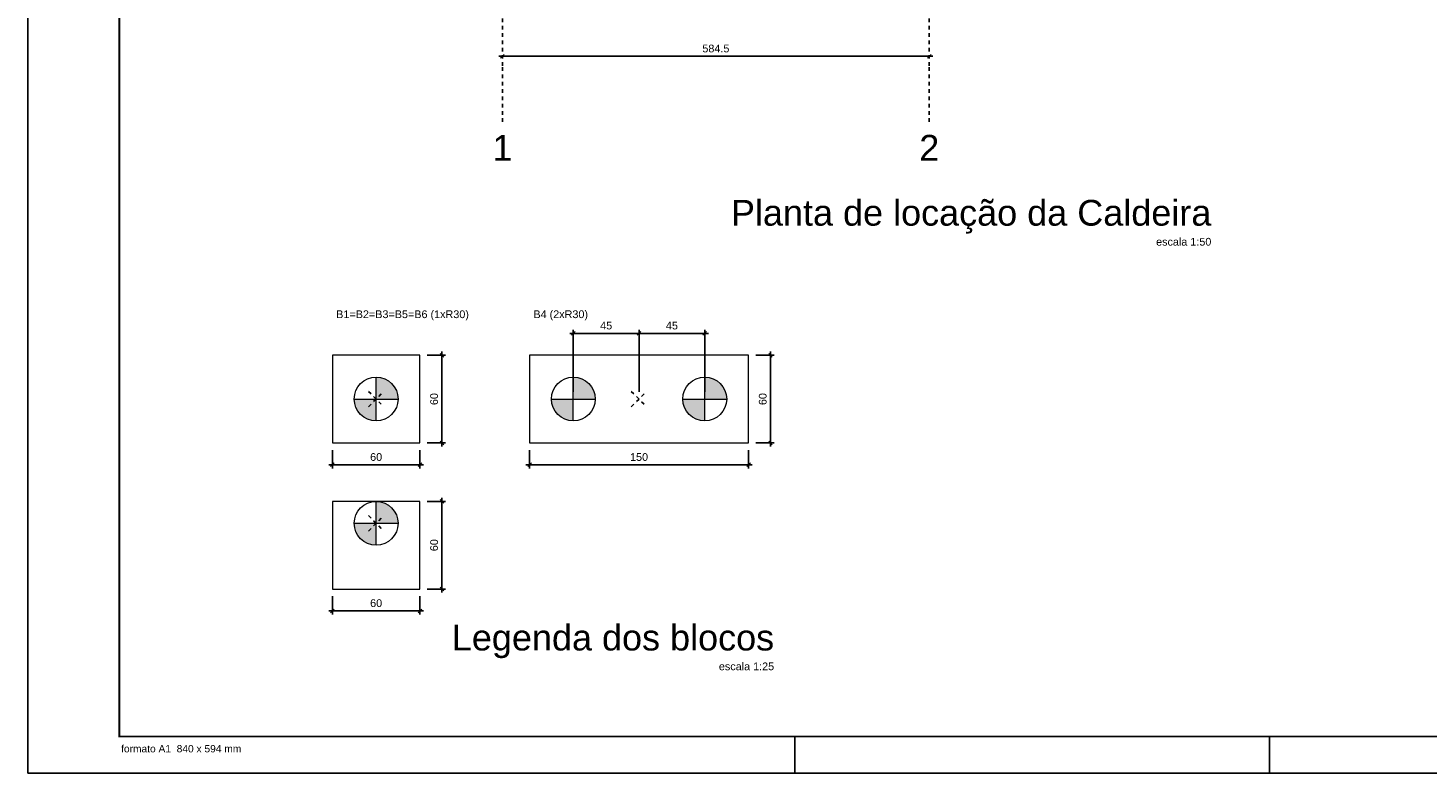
# Model space of a CAD drawing. Extents: x 1874 to 2462, y -2142 to -2023.
# Tile 1 of 74: x 1874 to 1912, y -2142 to -2122. Entities that reach past the tile are written whole.
import ezdxf

# ---------------------------------------------------------------- set-up
doc = ezdxf.new("R2010")
doc.units = 0
doc.header["$LTSCALE"] = 0.1
doc.header["$MEASUREMENT"] = 0
doc.header["$PDMODE"] = 3
doc.header["$PDSIZE"] = 0.1
doc.linetypes.add('DASHED2', pattern=[0.375, 0.25, -0.125])
doc.layers.get('0').update_dxf_attribs({"linetype": 'CONTINUOUS', "lineweight": 25})
doc.layers.get('DEFPOINTS').update_dxf_attribs({"linetype": 'CONTINUOUS', "lineweight": 25})
for name, color, linetype, lineweight in [('LC-Cotas', 7, 'CONTINUOUS', 5), ('LC-EIXOS', 2, 'DASHED2', 25), ('LC-Estacas dos blocos', 1, 'CONTINUOUS', 20), ('LC-Seção das fundações', 7, 'CONTINUOUS', 5), ('LC-TEXTOS', 7, 'CONTINUOUS', 25)]:
    doc.layers.add(name, color=color, linetype=linetype, lineweight=lineweight)
for name, color, linetype in [('RVS-GER', 1, 'CONTINUOUS'), ('XX-CARIMBO', 9, 'CONTINUOUS'), ('XX-FOLHA', 253, 'CONTINUOUS')]:
    doc.layers.add(name, color=color, linetype=linetype)
doc.styles.add('ARIAL', font='arial.ttf')
doc.styles.add('Texto Carimbo', font='arial.ttf')
doc.dimstyles.new('UM_25.000000', dxfattribs={"dimtxt": 0.18, "dimasz": 0.1, "dimexe": 0.1, "dimexo": 0.2, "dimgap": 0, "dimtad": 1, "dimtih": 1, "dimtoh": 1, "dimdec": 0, "dimlfac": 25, "dimzin": 0, "dimdsep": 46, "dimtxsty": 'Standard', "dimblk": 'CLOSED', "dimblk1": 'CLOSED', "dimblk2": 'CLOSED', "dimcen": 0.09, "dimdle": 0.1, "dimadec": 0, "dimazin": 2, "dimtfac": 1, "dimtdec": 4, "dimtofl": 0, "dimtmove": 0, "dimatfit": 3, "dimldrblk": 'CLOSED', "dimfxl": 1, "dimtolj": 1, "dimarcsym": 0})
doc.dimstyles.new('UM_50.000000', dxfattribs={"dimtxt": 0.18, "dimasz": 0.1, "dimexe": 0.1, "dimexo": 0.2, "dimgap": 0, "dimtad": 1, "dimtih": 1, "dimtoh": 1, "dimdec": 1, "dimlfac": 50, "dimzin": 0, "dimdsep": 46, "dimtxsty": 'Standard', "dimblk": 'CLOSED', "dimblk1": 'CLOSED', "dimblk2": 'CLOSED', "dimcen": 0.09, "dimdle": 0.1, "dimadec": 1, "dimazin": 2, "dimtfac": 1, "dimtdec": 4, "dimtofl": 0, "dimtmove": 0, "dimatfit": 3, "dimldrblk": 'CLOSED', "dimfxl": 1, "dimtolj": 1, "dimarcsym": 0})

# ---------------------------------------------------------------- blocks, each defined once
blk = doc.blocks.new('_OBLIQUE')
at = {"color": 0, "linetype": 'ByBlock', "lineweight": -2}
blk.add_line((-0.5, -0.5), (0.5, 0.5), dxfattribs=at)
blk = doc.blocks.new('*D3733')
at = {"layer": 'DEFPOINTS', "color": 0, "transparency": 16777216}
for p in [(1886.659, -2122.415), (1898.349, -2122.415), (1898.349, -2122.415)]:
    blk.add_point(p, dxfattribs=at)
at = {"layer": 'LC-Cotas', "color": 0, "lineweight": -2, "transparency": 16777216}
blk.add_line((1886.559, -2122.415), (1898.449, -2122.415), dxfattribs=at)
at = {"layer": 'LC-Cotas', "color": 0, "lineweight": -2, "transparency": 16777216, "xscale": 0.1, "yscale": 0.1, "zscale": 0.1, "rotation": 180}
blk.add_blockref('_OBLIQUE', (1886.659, -2122.415), dxfattribs=at)
at = {"layer": 'LC-Cotas', "color": 0, "lineweight": -2, "transparency": 16777216, "xscale": 0.1, "yscale": 0.1, "zscale": 0.1}
blk.add_blockref('_OBLIQUE', (1898.349, -2122.415), dxfattribs=at)
at = {"layer": 'LC-Cotas', "transparency": 16777216, "insert": (1892.504, -2122.204), "char_height": 0.2118, "attachment_point": 5, "rotation": 0.0057, "style": 'ARIAL'}
blk.add_mtext('\\A1;584.5', dxfattribs=at)
blk = doc.blocks.new('*D3734')
at = {"layer": 'DEFPOINTS', "color": 0, "transparency": 16777216}
for p in [(1882, -2133.004), (1884.4, -2133.004), (1884.4, -2133.604)]:
    blk.add_point(p, dxfattribs=at)
at = {"layer": 'LC-Cotas', "color": 0, "lineweight": -2, "transparency": 16777216}
for p, q in [((1882, -2133.204), (1882, -2133.704)), ((1884.4, -2133.204), (1884.4, -2133.704)), ((1881.9, -2133.604), (1884.5, -2133.604))]:
    blk.add_line(p, q, dxfattribs=at)
at = {"layer": 'LC-Cotas', "color": 0, "lineweight": -2, "transparency": 16777216, "xscale": 0.1, "yscale": 0.1, "zscale": 0.1, "rotation": 180}
blk.add_blockref('_OBLIQUE', (1882, -2133.604), dxfattribs=at)
at = {"layer": 'LC-Cotas', "color": 0, "lineweight": -2, "transparency": 16777216, "xscale": 0.1, "yscale": 0.1, "zscale": 0.1}
blk.add_blockref('_OBLIQUE', (1884.4, -2133.604), dxfattribs=at)
at = {"layer": 'LC-Cotas', "transparency": 16777216, "insert": (1883.2, -2133.392), "char_height": 0.2118, "attachment_point": 5, "rotation": 0.0057, "style": 'ARIAL'}
blk.add_mtext('\\A1;60', dxfattribs=at)
blk = doc.blocks.new('*D3735')
at = {"layer": 'DEFPOINTS', "color": 0, "transparency": 16777216}
for p in [(1884.4, -2130.604), (1885, -2130.604), (1884.4, -2133.004)]:
    blk.add_point(p, dxfattribs=at)
at = {"layer": 'LC-Cotas', "color": 0, "lineweight": -2, "transparency": 16777216}
for p, q in [((1884.6, -2130.604), (1885.1, -2130.604)), ((1885, -2133.104), (1885, -2130.504)), ((1884.6, -2133.004), (1885.1, -2133.004))]:
    blk.add_line(p, q, dxfattribs=at)
at = {"layer": 'LC-Cotas', "color": 0, "lineweight": -2, "transparency": 16777216, "xscale": 0.1, "yscale": 0.1, "zscale": 0.1}
for p, rotation in [((1885, -2130.604), 90), ((1885, -2133.004), 270)]:
    blk.add_blockref('_OBLIQUE', p, dxfattribs=dict(at, rotation=rotation))
at = {"layer": 'LC-Cotas', "transparency": 16777216, "insert": (1884.788, -2131.804), "char_height": 0.2118, "attachment_point": 5, "rotation": 90, "style": 'ARIAL'}
blk.add_mtext('\\A1;60', dxfattribs=at)
blk = doc.blocks.new('*D3736')
at = {"layer": 'DEFPOINTS', "color": 0, "transparency": 16777216}
for p in [(1890.4, -2130.004), (1888.6, -2131.804), (1890.4, -2131.804)]:
    blk.add_point(p, dxfattribs=at)
at = {"layer": 'LC-Cotas', "color": 0, "lineweight": -2, "transparency": 16777216}
for p, q in [((1888.6, -2131.604), (1888.6, -2129.904)), ((1890.4, -2131.604), (1890.4, -2129.904)), ((1888.5, -2130.004), (1890.5, -2130.004))]:
    blk.add_line(p, q, dxfattribs=at)
at = {"layer": 'LC-Cotas', "color": 0, "lineweight": -2, "transparency": 16777216, "xscale": 0.1, "yscale": 0.1, "zscale": 0.1, "rotation": 180}
blk.add_blockref('_OBLIQUE', (1888.6, -2130.004), dxfattribs=at)
at = {"layer": 'LC-Cotas', "color": 0, "lineweight": -2, "transparency": 16777216, "xscale": 0.1, "yscale": 0.1, "zscale": 0.1}
blk.add_blockref('_OBLIQUE', (1890.4, -2130.004), dxfattribs=at)
at = {"layer": 'LC-Cotas', "transparency": 16777216, "insert": (1889.5, -2129.792), "char_height": 0.2118, "attachment_point": 5, "style": 'ARIAL'}
blk.add_mtext('\\A1;45', dxfattribs=at)
blk = doc.blocks.new('*D3737')
at = {"layer": 'DEFPOINTS', "color": 0, "transparency": 16777216}
for p in [(1890.4, -2130.004), (1890.4, -2131.804), (1892.2, -2131.804)]:
    blk.add_point(p, dxfattribs=at)
at = {"layer": 'LC-Cotas', "color": 0, "lineweight": -2, "transparency": 16777216}
for p, q in [((1890.4, -2131.604), (1890.4, -2129.904)), ((1892.2, -2131.604), (1892.2, -2129.904)), ((1892.3, -2130.004), (1890.3, -2130.004))]:
    blk.add_line(p, q, dxfattribs=at)
at = {"layer": 'LC-Cotas', "color": 0, "lineweight": -2, "transparency": 16777216, "xscale": 0.1, "yscale": 0.1, "zscale": 0.1, "rotation": 180}
blk.add_blockref('_OBLIQUE', (1890.4, -2130.004), dxfattribs=at)
at = {"layer": 'LC-Cotas', "color": 0, "lineweight": -2, "transparency": 16777216, "xscale": 0.1, "yscale": 0.1, "zscale": 0.1}
blk.add_blockref('_OBLIQUE', (1892.2, -2130.004), dxfattribs=at)
at = {"layer": 'LC-Cotas', "transparency": 16777216, "insert": (1891.3, -2129.792), "char_height": 0.2118, "attachment_point": 5, "rotation": 0.0057, "style": 'ARIAL'}
blk.add_mtext('\\A1;45', dxfattribs=at)
blk = doc.blocks.new('*D3738')
at = {"layer": 'DEFPOINTS', "color": 0, "transparency": 16777216}
for p in [(1887.4, -2133.004), (1893.4, -2133.004), (1893.4, -2133.604)]:
    blk.add_point(p, dxfattribs=at)
at = {"layer": 'LC-Cotas', "color": 0, "lineweight": -2, "transparency": 16777216}
for p, q in [((1887.4, -2133.204), (1887.4, -2133.704)), ((1893.4, -2133.204), (1893.4, -2133.704)), ((1887.3, -2133.604), (1893.5, -2133.604))]:
    blk.add_line(p, q, dxfattribs=at)
at = {"layer": 'LC-Cotas', "color": 0, "lineweight": -2, "transparency": 16777216, "xscale": 0.1, "yscale": 0.1, "zscale": 0.1, "rotation": 180}
blk.add_blockref('_OBLIQUE', (1887.4, -2133.604), dxfattribs=at)
at = {"layer": 'LC-Cotas', "color": 0, "lineweight": -2, "transparency": 16777216, "xscale": 0.1, "yscale": 0.1, "zscale": 0.1}
blk.add_blockref('_OBLIQUE', (1893.4, -2133.604), dxfattribs=at)
at = {"layer": 'LC-Cotas', "transparency": 16777216, "insert": (1890.4, -2133.392), "char_height": 0.2118, "attachment_point": 5, "style": 'ARIAL'}
blk.add_mtext('\\A1;150', dxfattribs=at)
blk = doc.blocks.new('*D3739')
at = {"layer": 'DEFPOINTS', "color": 0, "transparency": 16777216}
for p in [(1893.4, -2130.604), (1894, -2130.604), (1893.4, -2133.004)]:
    blk.add_point(p, dxfattribs=at)
at = {"layer": 'LC-Cotas', "color": 0, "lineweight": -2, "transparency": 16777216}
for p, q in [((1893.6, -2130.604), (1894.1, -2130.604)), ((1894, -2133.104), (1894, -2130.504)), ((1893.6, -2133.004), (1894.1, -2133.004))]:
    blk.add_line(p, q, dxfattribs=at)
at = {"layer": 'LC-Cotas', "color": 0, "lineweight": -2, "transparency": 16777216, "xscale": 0.1, "yscale": 0.1, "zscale": 0.1}
for p, rotation in [((1894, -2130.604), 90), ((1894, -2133.004), 270)]:
    blk.add_blockref('_OBLIQUE', p, dxfattribs=dict(at, rotation=rotation))
at = {"layer": 'LC-Cotas', "transparency": 16777216, "insert": (1893.788, -2131.804), "char_height": 0.2118, "attachment_point": 5, "rotation": 90, "style": 'ARIAL'}
blk.add_mtext('\\A1;60', dxfattribs=at)
blk = doc.blocks.new('Aprovacao A-1_SC')
at = {"layer": 'XX-CARIMBO', "ltscale": 0.5}
for p, q in [((0, 594), (0, 0)), ((0, 0), (840, 0))]:
    blk.add_line(p, q, dxfattribs=at)
at = {"layer": 'XX-FOLHA', "ltscale": 0.5}
for p, q in [((210, 10), (210, 0)), ((210, 10), (210, 0)), ((340, 10), (340, 0))]:
    blk.add_line(p, q, dxfattribs=at)
at = {"layer": 'XX-FOLHA', "ltscale": 0.5, "const_width": 0.5}
blk.add_lwpolyline([(25, 584), (25, 10), (830, 10), (830, 584), (25, 584)], dxfattribs=at)
at = {"layer": 'RVS-GER', "style": 'Texto Carimbo'}
blk.add_text('formato A1  840 x 594 mm', height=2, dxfattribs=at).set_placement((25.5, 5.65))
blk = doc.blocks.new('*D4399')
at = {"layer": 'DEFPOINTS', "color": 0, "transparency": 16777216}
for p in [(1882, -2137.006), (1884.4, -2137.006), (1884.4, -2137.606)]:
    blk.add_point(p, dxfattribs=at)
at = {"layer": 'LC-Cotas', "color": 0, "lineweight": -2, "transparency": 16777216}
for p, q in [((1882, -2137.206), (1882, -2137.706)), ((1884.4, -2137.206), (1884.4, -2137.706)), ((1881.9, -2137.606), (1884.5, -2137.606))]:
    blk.add_line(p, q, dxfattribs=at)
at = {"layer": 'LC-Cotas', "color": 0, "lineweight": -2, "transparency": 16777216, "xscale": 0.1, "yscale": 0.1, "zscale": 0.1, "rotation": 180}
blk.add_blockref('_OBLIQUE', (1882, -2137.606), dxfattribs=at)
at = {"layer": 'LC-Cotas', "color": 0, "lineweight": -2, "transparency": 16777216, "xscale": 0.1, "yscale": 0.1, "zscale": 0.1}
blk.add_blockref('_OBLIQUE', (1884.4, -2137.606), dxfattribs=at)
at = {"layer": 'LC-Cotas', "transparency": 16777216, "insert": (1883.2, -2137.394), "char_height": 0.2118, "attachment_point": 5, "rotation": 0.0057, "style": 'ARIAL'}
blk.add_mtext('\\A1;60', dxfattribs=at)
blk = doc.blocks.new('*D4400')
at = {"layer": 'DEFPOINTS', "color": 0, "transparency": 16777216}
for p in [(1884.4, -2134.606), (1885, -2134.606), (1884.4, -2137.006)]:
    blk.add_point(p, dxfattribs=at)
at = {"layer": 'LC-Cotas', "color": 0, "lineweight": -2, "transparency": 16777216}
for p, q in [((1885, -2137.106), (1885, -2134.506)), ((1884.6, -2134.606), (1885.1, -2134.606)), ((1884.6, -2137.006), (1885.1, -2137.006))]:
    blk.add_line(p, q, dxfattribs=at)
at = {"layer": 'LC-Cotas', "color": 0, "lineweight": -2, "transparency": 16777216, "xscale": 0.1, "yscale": 0.1, "zscale": 0.1}
for p, rotation in [((1885, -2134.606), 90), ((1885, -2137.006), 270)]:
    blk.add_blockref('_OBLIQUE', p, dxfattribs=dict(at, rotation=rotation))
at = {"layer": 'LC-Cotas', "transparency": 16777216, "insert": (1884.788, -2135.806), "char_height": 0.2118, "attachment_point": 5, "rotation": 90, "style": 'ARIAL'}
blk.add_mtext('\\A1;60', dxfattribs=at)

msp = doc.modelspace()

# ---------------------------------------------------------------- hatches: boundary and pattern name
at = {"layer": 'LC-Estacas dos blocos', "linetype": 'Continuous'}
for points in [[(1883.2, -2131.8041), (1883.8, -2131.8041), (1883.7926, -2131.7102), (1883.7706, -2131.6187), (1883.7346, -2131.5317), (1883.6854, -2131.4514), (1883.6243, -2131.3798), (1883.5527, -2131.3187), (1883.4724, -2131.2695), (1883.3854, -2131.2335), (1883.2939, -2131.2115), (1883.2, -2131.2041), (1883.2, -2131.8041)], [(1888.6, -2131.8041), (1889.2, -2131.8041), (1889.1926, -2131.7102), (1889.1706, -2131.6187), (1889.1346, -2131.5317), (1889.0854, -2131.4514), (1889.0243, -2131.3798), (1888.9527, -2131.3187), (1888.8724, -2131.2695), (1888.7854, -2131.2335), (1888.6939, -2131.2115), (1888.6, -2131.2041), (1888.6, -2131.8041)], [(1892.2, -2131.8041), (1892.8, -2131.8041), (1892.7926, -2131.7102), (1892.7706, -2131.6187), (1892.7346, -2131.5317), (1892.6854, -2131.4514), (1892.6243, -2131.3798), (1892.5527, -2131.3187), (1892.4724, -2131.2695), (1892.3854, -2131.2335), (1892.2939, -2131.2115), (1892.2, -2131.2041), (1892.2, -2131.8041)], [(1883.2, -2131.8041), (1882.6, -2131.8041), (1882.6074, -2131.898), (1882.6294, -2131.9895), (1882.6654, -2132.0765), (1882.7146, -2132.1568), (1882.7757, -2132.2284), (1882.8473, -2132.2895), (1882.9276, -2132.3387), (1883.0146, -2132.3747), (1883.1061, -2132.3967), (1883.2, -2132.4041), (1883.2, -2131.8041)], [(1888.6, -2131.8041), (1888, -2131.8041), (1888.0074, -2131.898), (1888.0294, -2131.9895), (1888.0654, -2132.0765), (1888.1146, -2132.1568), (1888.1757, -2132.2284), (1888.2473, -2132.2895), (1888.3276, -2132.3387), (1888.4146, -2132.3747), (1888.5061, -2132.3967), (1888.6, -2132.4041), (1888.6, -2131.8041)], [(1892.2, -2131.8041), (1891.6, -2131.8041), (1891.6074, -2131.898), (1891.6294, -2131.9895), (1891.6654, -2132.0765), (1891.7146, -2132.1568), (1891.7757, -2132.2284), (1891.8473, -2132.2895), (1891.9276, -2132.3387), (1892.0146, -2132.3747), (1892.1061, -2132.3967), (1892.2, -2132.4041), (1892.2, -2131.8041)], [(1883.2, -2135.2058), (1883.8, -2135.2058), (1883.7926, -2135.112), (1883.7706, -2135.0204), (1883.7346, -2134.9334), (1883.6854, -2134.8531), (1883.6243, -2134.7816), (1883.5527, -2134.7204), (1883.4724, -2134.6712), (1883.3854, -2134.6352), (1883.2939, -2134.6132), (1883.2, -2134.6058), (1883.2, -2135.2058)], [(1883.2, -2135.2058), (1882.6, -2135.2058), (1882.6074, -2135.2997), (1882.6294, -2135.3912), (1882.6654, -2135.4782), (1882.7146, -2135.5585), (1882.7757, -2135.6301), (1882.8473, -2135.6912), (1882.9276, -2135.7404), (1883.0146, -2135.7765), (1883.1061, -2135.7984), (1883.2, -2135.8058), (1883.2, -2135.2058)]]:
    msp.add_hatch(color=256, dxfattribs=at).paths.add_polyline_path(points)

# ---------------------------------------------------------------- linework, layer by layer
at = {"layer": 'LC-EIXOS'}
for p, q in [((1886.659, -2102.181), (1886.659, -2122.7153)), ((1898.3494, -2102.181), (1898.3494, -2122.7153)), ((1886.659, -2124.2153), (1886.659, -2122.7153)), ((1898.3494, -2124.2153), (1898.3494, -2122.7153)), ((1882.9882, -2132.0159), (1883.4118, -2131.5923)), ((1882.9882, -2131.5923), (1883.4118, -2132.0159)), ((1890.1882, -2132.0159), (1890.6118, -2131.5923)), ((1890.1882, -2131.5923), (1890.6118, -2132.0159)), ((1882.9882, -2135.4176), (1883.4118, -2134.994)), ((1882.9882, -2134.994), (1883.4118, -2135.4176))]:
    msp.add_line(p, q, dxfattribs=at)
at = {"layer": 'LC-Estacas dos blocos'}
for p, q in [((1883.2, -2132.4041), (1883.2, -2131.2041)), ((1888.6, -2132.4041), (1888.6, -2131.2041)), ((1892.2, -2132.4041), (1892.2, -2131.2041)), ((1882.6, -2131.8041), (1883.8, -2131.8041)), ((1888, -2131.8041), (1889.2, -2131.8041)), ((1891.6, -2131.8041), (1892.8, -2131.8041)), ((1883.2, -2135.8058), (1883.2, -2134.6058)), ((1882.6, -2135.2058), (1883.8, -2135.2058))]:
    msp.add_line(p, q, dxfattribs=at)
for centre in [(1883.2, -2131.8041), (1888.6, -2131.8041), (1892.2, -2131.8041), (1883.2, -2135.2058)]:
    msp.add_circle(centre, 0.6, dxfattribs=at)
at = {"layer": 'LC-Seção das fundações'}
for points in [[(1882, -2130.6041), (1882, -2133.0041), (1884.4, -2133.0041), (1884.4, -2130.6041), (1882, -2130.6041)], [(1887.4, -2130.6041), (1887.4, -2133.0041), (1893.4, -2133.0041), (1893.4, -2130.6041), (1887.4, -2130.6041)], [(1882, -2134.6058), (1882, -2137.0058), (1884.4, -2137.0058), (1884.4, -2134.6058), (1882, -2134.6058)]]:
    msp.add_lwpolyline(points, close=True, dxfattribs=at)

# ---------------------------------------------------------------- block references
at = {"xscale": 0.1, "yscale": 0.1, "zscale": 0.1}
msp.add_blockref('Aprovacao A-1_SC', (1873.665, -2142.045), dxfattribs=at)

# ---------------------------------------------------------------- texts
at = {"layer": 'LC-TEXTOS', "line_spacing_factor": 0.798, "style": 'ARIAL'}
for s, insert, char_height, width, attachment_point in [('1', (1886.659, -2125.2743), 0.706, 0.8472, 8), ('2', (1898.349, -2125.2743), 0.706, 0.8472, 8), ('Planta de locação da Caldeira', (1906.074, -2127.2723), 0.706, 14.4024, 9), ('escala 1:50', (1906.074, -2127.6044), 0.2118, 2.79576, 9), ('B1=B2=B3=B5=B6 (1xR30)', (1882.106, -2129.6503), 0.2118, 5.59152, 7), ('B4 (2xR30)', (1887.506, -2129.6503), 0.2118, 2.5416, 7), ('Legenda dos blocos', (1894.1, -2138.9023), 0.706, 15.2496, 9), ('escala 1:25', (1894.1, -2139.2334), 0.2118, 2.79576, 9)]:
    msp.add_mtext(s, dxfattribs=dict(at, insert=insert, char_height=char_height, width=width, attachment_point=attachment_point))

# ---------------------------------------------------------------- dimensions: what is measured, and where the dimension line sits
at = {"layer": 'LC-Cotas'}
for base, p1, p2, dimstyle, override, picture, middle in [((1898.3494, -2122.4153), (1886.659, -2122.4153), (1898.3494, -2122.4153), 'UM_50.000000', {"dimtxt": 0.2118, "dimasz": 0.1, "dimexe": 0.1, "dimexo": 0.2, "dimtad": 1, "dimtih": 0, "dimtoh": 0, "dimdec": 1, "dimlfac": 50, "dimzin": 8, "dimtxsty": 'ARIAL', "dimblk": 'OBLIQUE', "dimblk1": 'OBLIQUE', "dimblk2": 'OBLIQUE', "dimsah": 1, "dimdle": 0.1, "dimse1": 1, "dimse2": 1, "dimclrt": 256, "dimadec": 1, "dimazin": 3, "dimtmove": 2, "dimldrblk": 'OBLIQUE'}, '*D3733', (1892.5042, -2122.2035)), ((1890.4, -2130.0041), (1892.2, -2131.8041), (1890.4, -2131.8041), 'UM_25.000000', {"dimtxt": 0.2118, "dimasz": 0.1, "dimexe": 0.1, "dimexo": 0.2, "dimtad": 1, "dimtih": 0, "dimtoh": 0, "dimdec": 1, "dimlfac": 25, "dimzin": 8, "dimtxsty": 'ARIAL', "dimblk": 'OBLIQUE', "dimblk1": 'OBLIQUE', "dimblk2": 'OBLIQUE', "dimsah": 1, "dimdle": 0.1, "dimse1": 0, "dimse2": 0, "dimclrt": 256, "dimadec": 1, "dimazin": 3, "dimtmove": 2, "dimldrblk": 'OBLIQUE'}, '*D3737', (1891.3, -2129.7923)), ((1884.4, -2133.6041), (1882, -2133.0041), (1884.4, -2133.0041), 'UM_25.000000', {"dimtxt": 0.2118, "dimasz": 0.1, "dimexe": 0.1, "dimexo": 0.2, "dimtad": 1, "dimtih": 0, "dimtoh": 0, "dimdec": 1, "dimlfac": 25, "dimzin": 8, "dimtxsty": 'ARIAL', "dimblk": 'OBLIQUE', "dimblk1": 'OBLIQUE', "dimblk2": 'OBLIQUE', "dimsah": 1, "dimdle": 0.1, "dimse1": 0, "dimse2": 0, "dimclrt": 256, "dimadec": 1, "dimazin": 3, "dimtmove": 2, "dimldrblk": 'OBLIQUE'}, '*D3734', (1883.2, -2133.3923)), ((1884.4, -2137.6058), (1882, -2137.0058), (1884.4, -2137.0058), 'UM_25.000000', {"dimtxt": 0.2118, "dimasz": 0.1, "dimexe": 0.1, "dimexo": 0.2, "dimtad": 1, "dimtih": 0, "dimtoh": 0, "dimdec": 1, "dimlfac": 25, "dimzin": 8, "dimtxsty": 'ARIAL', "dimblk": 'OBLIQUE', "dimblk1": 'OBLIQUE', "dimblk2": 'OBLIQUE', "dimsah": 1, "dimdle": 0.1, "dimse1": 0, "dimse2": 0, "dimclrt": 256, "dimadec": 1, "dimazin": 3, "dimtmove": 2, "dimldrblk": 'OBLIQUE'}, '*D4399', (1883.2, -2137.394))]:
    dim = msp.add_linear_dim(base=base, p1=p1, p2=p2, dimstyle=dimstyle, override=override, dxfattribs=at)
    dim.commit()
    dim.dimension.update_dxf_attribs({"geometry": picture, "text_midpoint": middle, "dimtype": 160, "text_rotation": 0.00573})
for base, p1, p2, picture, middle in [((1890.4, -2130.0041), (1888.6, -2131.8041), (1890.4, -2131.8041), '*D3736', (1889.5, -2129.7923)), ((1893.4, -2133.6041), (1887.4, -2133.0041), (1893.4, -2133.0041), '*D3738', (1890.4, -2133.3923))]:
    dim = msp.add_linear_dim(base=base, p1=p1, p2=p2, dimstyle='UM_25.000000', override={"dimtxt": 0.2118, "dimasz": 0.1, "dimexe": 0.1, "dimexo": 0.2, "dimtad": 1, "dimtih": 0, "dimtoh": 0, "dimdec": 1, "dimlfac": 25, "dimzin": 8, "dimtxsty": 'ARIAL', "dimblk": 'OBLIQUE', "dimblk1": 'OBLIQUE', "dimblk2": 'OBLIQUE', "dimsah": 1, "dimdle": 0.1, "dimse1": 0, "dimse2": 0, "dimclrt": 256, "dimadec": 1, "dimazin": 3, "dimtmove": 2, "dimldrblk": 'OBLIQUE'}, dxfattribs=at)
    dim.commit()
    dim.dimension.update_dxf_attribs({"geometry": picture, "text_midpoint": middle, "dimtype": 160})
for base, p1, p2, picture, middle in [((1885, -2130.6041), (1884.4, -2133.0041), (1884.4, -2130.6041), '*D3735', (1884.7882, -2131.8041)), ((1894, -2130.6041), (1893.4, -2133.0041), (1893.4, -2130.6041), '*D3739', (1893.7882, -2131.8041)), ((1885, -2134.6058), (1884.4, -2137.0058), (1884.4, -2134.6058), '*D4400', (1884.7882, -2135.8058))]:
    dim = msp.add_linear_dim(base=base, p1=p1, p2=p2, angle=90, dimstyle='UM_25.000000', override={"dimtxt": 0.2118, "dimasz": 0.1, "dimexe": 0.1, "dimexo": 0.2, "dimtad": 1, "dimtih": 0, "dimtoh": 0, "dimdec": 1, "dimlfac": 25, "dimzin": 8, "dimtxsty": 'ARIAL', "dimblk": 'OBLIQUE', "dimblk1": 'OBLIQUE', "dimblk2": 'OBLIQUE', "dimsah": 1, "dimdle": 0.1, "dimse1": 0, "dimse2": 0, "dimclrt": 256, "dimadec": 1, "dimazin": 3, "dimtmove": 2, "dimldrblk": 'OBLIQUE'}, dxfattribs=at)
    dim.commit()
    dim.dimension.update_dxf_attribs({"geometry": picture, "text_midpoint": middle, "dimtype": 160, "text_rotation": 90})

doc.saveas('drawing.dxf')
